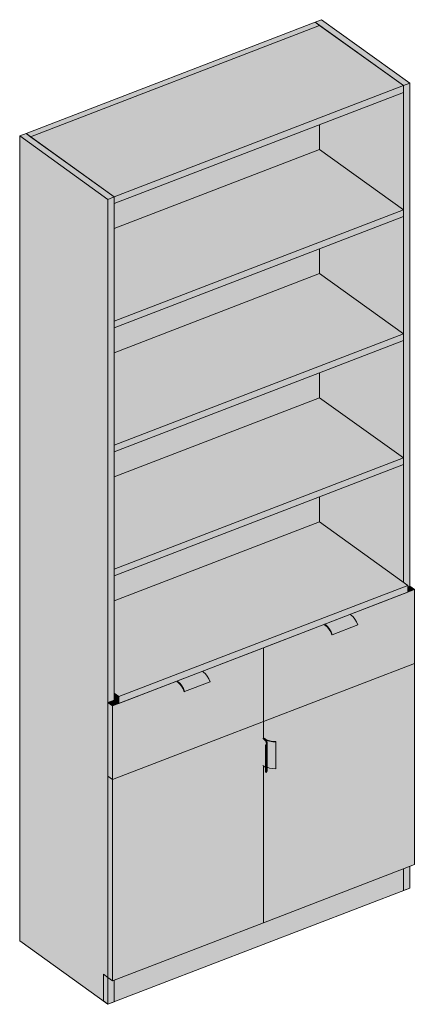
# Model space of a CAD drawing. Header units: centimetres. Extents: x 13709 to 15882, y -102 to 13710.
# Tile 7 of 7: x 13709 to 13809, y 13460 to 13710. Entities that reach past the tile are written whole.
import ezdxf

# ---------------------------------------------------------------- set-up
doc = ezdxf.new("R2010")
doc.units = ezdxf.units.CM
doc.layers.add('A-GENM', color=13, linetype='Continuous', lineweight=18)

# ---------------------------------------------------------------- blocks, each defined once
blk = doc.blocks.new('FURN_Jd_E25-S-01-B - E25-S-01-10327115-E25-S-01-B')
at = {"layer": 'A-GENM'}
for points in [[(13711.9, 13680.57), (13785.33, 13708.8), (13784.15, 13709.65), (13710.72, 13681.42), (13711.58, 13680.8)], [(13806.6, 13693.54), (13808.21, 13694.16), (13785.77, 13710.27), (13784.15, 13709.65), (13785.33, 13708.8)], [(13733.16, 13665.31), (13806.6, 13693.54), (13785.33, 13708.8), (13711.9, 13680.57), (13731.55, 13666.47)], [(13807.78, 13566.36), (13808.21, 13566.53), (13808.21, 13694.16), (13806.6, 13693.54), (13806.6, 13567.61), (13807.78, 13566.76), (13807.78, 13566.53)], [(13733.16, 13663.61), (13806.6, 13691.84), (13806.6, 13693.54), (13733.16, 13665.31)], [(13731.55, 13664.69), (13733.16, 13665.31), (13710.72, 13681.42), (13709.11, 13680.8), (13730.68, 13665.31)], [(13731.55, 13460.47), (13731.55, 13664.69), (13709.11, 13680.8), (13709.11, 13476.58), (13711.9, 13474.58)], [(13733.16, 13633.83), (13806.6, 13662.06), (13785.33, 13677.32), (13733.16, 13657.26)], [(13731.55, 13537.05), (13733.16, 13537.67), (13733.16, 13665.31), (13731.55, 13664.69), (13731.55, 13538.04)], [(13733.16, 13632.12), (13806.6, 13660.36), (13806.6, 13662.06), (13733.16, 13633.83)], [(13733.16, 13602.34), (13806.6, 13630.58), (13785.33, 13645.84), (13733.16, 13625.78)], [(13733.16, 13600.64), (13806.6, 13628.88), (13806.6, 13630.58), (13733.16, 13602.34)], [(13733.16, 13570.86), (13806.6, 13599.09), (13785.33, 13614.36), (13733.16, 13594.3), (13733.16, 13584.27)], [(13733.16, 13569.16), (13806.6, 13597.39), (13806.6, 13599.09), (13733.16, 13570.86)], [(13734.34, 13538.53), (13807.78, 13566.76), (13785.33, 13582.87), (13733.16, 13562.81), (13733.16, 13539.38)], [(13734.34, 13536.83), (13807.78, 13565.06), (13807.78, 13566.76), (13734.34, 13538.53)], [(13771.06, 13532.22), (13809.39, 13546.96), (13809.39, 13565.68), (13793.05, 13559.4), (13793.35, 13559.19), (13793.83, 13558.75), (13794.28, 13558.17), (13794.68, 13557.48), (13795, 13556.72), (13788.45, 13554.22), (13788.11, 13555), (13787.69, 13555.69), (13787.25, 13556.21), (13786.89, 13556.53), (13786.59, 13556.75), (13786.59, 13556.92), (13771.06, 13550.94), (13771.06, 13533.53)], [(13807.78, 13565.06), (13809.39, 13565.68), (13808.21, 13566.53), (13807.78, 13566.36), (13807.78, 13565.68)], [(13786.89, 13556.71), (13793.35, 13559.19), (13793.05, 13559.4), (13786.59, 13556.92)], [(13788.54, 13554.24), (13795, 13556.72), (13794.68, 13557.48), (13794.28, 13558.17), (13793.83, 13558.75), (13793.35, 13559.19), (13786.89, 13556.71), (13787.37, 13556.27), (13787.83, 13555.69), (13788.23, 13555)], [(13788.45, 13554.22), (13788.54, 13554.24), (13788.23, 13555), (13787.83, 13555.69), (13787.34, 13556.3), (13786.89, 13556.71), (13786.59, 13556.88), (13786.59, 13556.75), (13786.89, 13556.53), (13787.37, 13556.09), (13787.83, 13555.48), (13788.23, 13554.74), (13788.44, 13554.24)], [(13732.73, 13517.49), (13771.06, 13532.22), (13771.06, 13550.94), (13755.53, 13544.97), (13755.82, 13544.76), (13756.31, 13544.33), (13756.76, 13543.75), (13757.16, 13543.05), (13757.48, 13542.29), (13750.92, 13539.79), (13750.58, 13540.57), (13750.16, 13541.26), (13749.7, 13541.8), (13749.21, 13542.22), (13749.07, 13542.32), (13749.07, 13542.49), (13732.73, 13536.21), (13732.73, 13518.96)], [(13771.06, 13481.17), (13809.39, 13495.91), (13809.39, 13546.96), (13771.06, 13532.22), (13771.06, 13527.97), (13771.22, 13528.03), (13771.63, 13527.76), (13772.05, 13527.52), (13772.7, 13527.3), (13773.44, 13527.17), (13774.21, 13527.14), (13774.22, 13527.04), (13774.22, 13520.23), (13773.4, 13520.26), (13772.62, 13520.4), (13771.99, 13520.61), (13771.99, 13519.72), (13771.77, 13519.3), (13771.61, 13519.33), (13771.61, 13520.46), (13771.57, 13520.53), (13771.06, 13520.99), (13771.06, 13484.18)], [(13749.37, 13542.28), (13755.82, 13544.76), (13755.53, 13544.97), (13749.07, 13542.49)], [(13751.02, 13539.81), (13757.48, 13542.29), (13757.16, 13543.05), (13756.76, 13543.75), (13756.31, 13544.33), (13755.82, 13544.76), (13749.37, 13542.28), (13749.85, 13541.84), (13750.3, 13541.26), (13750.7, 13540.57)], [(13750.92, 13539.79), (13751.02, 13539.81), (13750.7, 13540.57), (13750.3, 13541.26), (13749.82, 13541.87), (13749.37, 13542.28), (13749.07, 13542.46), (13749.07, 13542.32), (13749.37, 13542.11), (13749.85, 13541.66), (13750.3, 13541.06), (13750.7, 13540.31), (13750.91, 13539.81)], [(13734.34, 13536.83), (13734.34, 13538.53), (13733.16, 13539.38), (13733.16, 13537.67)], [(13732.73, 13536.21), (13734.34, 13536.83), (13733.16, 13537.67), (13731.55, 13537.05), (13731.87, 13536.83)], [(13732.73, 13517.49), (13732.73, 13536.21), (13731.55, 13537.05), (13731.55, 13518.33)], [(13732.73, 13466.43), (13771.06, 13481.17), (13771.06, 13520.99), (13770.9, 13521.1), (13770.9, 13527.91), (13771.06, 13527.97), (13771.06, 13532.22), (13732.73, 13517.49), (13732.73, 13469.6)], [(13771.8, 13526.11), (13771.98, 13526.54), (13771.97, 13526.97), (13771.76, 13527.38), (13771.19, 13527.87), (13771.03, 13527.96), (13770.9, 13527.91), (13771.19, 13527.7), (13771.57, 13527.34), (13771.77, 13526.95), (13771.76, 13526.48), (13771.61, 13526.14), (13771.77, 13526.11)], [(13771.19, 13520.89), (13771.19, 13527.7), (13770.9, 13527.91), (13770.9, 13521.1), (13771.11, 13520.95)], [(13774.22, 13527.04), (13774.21, 13527.14), (13773.24, 13527.21), (13772.62, 13527.33), (13771.92, 13527.59), (13771.34, 13527.95), (13771.19, 13528.02), (13771.06, 13527.97), (13771.57, 13527.64), (13772.05, 13527.4), (13772.7, 13527.19), (13773.44, 13527.07)], [(13771.61, 13520.46), (13771.61, 13526.14), (13771.79, 13526.54), (13771.77, 13526.96), (13771.53, 13527.38), (13771.19, 13527.7), (13771.19, 13520.89), (13771.57, 13520.53)], [(13774.22, 13520.23), (13774.22, 13527.04), (13773.4, 13527.07), (13772.62, 13527.21), (13771.92, 13527.44), (13771.42, 13527.7), (13771.78, 13527.34), (13771.97, 13526.92), (13771.99, 13526.11), (13771.99, 13520.61), (13772.62, 13520.4), (13773.4, 13520.26)], [(13771.8, 13519.3), (13771.77, 13526.11), (13771.61, 13526.14), (13771.61, 13519.33), (13771.77, 13519.3)], [(13771.8, 13519.3), (13771.99, 13519.72), (13771.99, 13526.53), (13771.8, 13526.11), (13771.8, 13520.23)], [(13732.73, 13466.43), (13732.73, 13517.49), (13731.55, 13518.33), (13731.55, 13467.28)], [(13731.55, 13460.47), (13808.21, 13489.95), (13808.21, 13495.46), (13732.73, 13466.43), (13731.55, 13467.28), (13731.55, 13466.43)]]:
    blk.add_hatch(color=256, dxfattribs=at).paths.add_polyline_path(points)
h = blk.add_hatch(color=256, dxfattribs=at)
h.paths.add_polyline_path([(13806.6, 13567.61), (13806.6, 13597.39), (13785.33, 13589.22), (13785.33, 13582.87), (13805.39, 13568.48)])
h.paths.add_polyline_path([(13806.6, 13599.09), (13806.6, 13628.88), (13785.33, 13620.7), (13785.33, 13614.36), (13804.44, 13600.64)])
h.paths.add_polyline_path([(13806.6, 13630.58), (13806.6, 13660.36), (13785.33, 13652.18), (13785.33, 13645.84), (13804.44, 13632.12)])
h.paths.add_polyline_path([(13806.6, 13662.06), (13806.6, 13691.84), (13785.33, 13683.67), (13785.33, 13677.32), (13804.44, 13663.61)])
h = blk.add_hatch(color=256, dxfattribs=at)
h.paths.add_polyline_path([(13733.16, 13562.81), (13785.33, 13582.87), (13785.33, 13589.22), (13733.16, 13569.16), (13733.16, 13563.51)])
h.paths.add_polyline_path([(13733.16, 13594.3), (13785.33, 13614.36), (13785.33, 13620.7), (13733.16, 13600.64), (13733.16, 13599.09)])
h.paths.add_polyline_path([(13733.16, 13625.78), (13785.33, 13645.84), (13785.33, 13652.18), (13733.16, 13632.12), (13733.16, 13630.58)])
h.paths.add_polyline_path([(13733.16, 13657.26), (13785.33, 13677.32), (13785.33, 13683.67), (13733.16, 13663.61), (13733.16, 13662.06)])
for p, q in [((13784.15, 13709.65), (13710.72, 13681.42)), ((13785.77, 13710.27), (13784.15, 13709.65)), ((13784.15, 13709.65), (13806.6, 13693.54)), ((13785.33, 13708.8), (13784.15, 13709.65)), ((13808.21, 13694.16), (13785.77, 13710.27)), ((13785.33, 13708.8), (13711.9, 13680.57)), ((13711.9, 13680.57), (13785.33, 13708.8)), ((13806.6, 13693.54), (13785.33, 13708.8)), ((13806.6, 13693.54), (13808.21, 13694.16)), ((13808.21, 13566.53), (13808.21, 13694.16)), ((13733.16, 13665.31), (13806.6, 13693.54)), ((13806.6, 13691.84), (13733.16, 13663.61)), ((13806.6, 13691.84), (13806.6, 13693.54)), ((13806.6, 13567.61), (13806.6, 13693.54)), ((13785.33, 13677.32), (13785.33, 13683.67)), ((13710.72, 13681.42), (13709.11, 13680.8)), ((13709.11, 13680.8), (13731.55, 13664.69)), ((13709.11, 13680.8), (13709.11, 13476.58)), ((13710.72, 13681.42), (13711.9, 13680.57)), ((13733.16, 13665.31), (13710.72, 13681.42)), ((13711.9, 13680.57), (13733.16, 13665.31)), ((13785.33, 13677.32), (13733.16, 13657.26)), ((13806.6, 13662.06), (13785.33, 13677.32)), ((13731.55, 13664.69), (13733.16, 13665.31)), ((13731.55, 13460.47), (13731.55, 13664.69)), ((13733.16, 13663.61), (13733.16, 13665.31)), ((13733.16, 13537.67), (13733.16, 13665.31)), ((13733.16, 13633.83), (13806.6, 13662.06)), ((13806.6, 13660.36), (13806.6, 13662.06)), ((13806.6, 13660.36), (13733.16, 13632.12)), ((13785.33, 13645.84), (13785.33, 13652.18)), ((13785.33, 13645.84), (13733.16, 13625.78)), ((13806.6, 13630.58), (13785.33, 13645.84)), ((13733.16, 13632.12), (13733.16, 13633.83)), ((13733.16, 13602.34), (13806.6, 13630.58)), ((13806.6, 13628.88), (13806.6, 13630.58)), ((13806.6, 13628.88), (13733.16, 13600.64)), ((13785.33, 13614.36), (13785.33, 13620.7)), ((13785.33, 13614.36), (13733.16, 13594.3)), ((13806.6, 13599.09), (13785.33, 13614.36)), ((13733.16, 13600.64), (13733.16, 13602.34)), ((13733.16, 13570.86), (13806.6, 13599.09)), ((13806.6, 13597.39), (13806.6, 13599.09)), ((13806.6, 13597.39), (13733.16, 13569.16)), ((13785.33, 13582.87), (13785.33, 13589.22)), ((13785.33, 13582.87), (13733.16, 13562.81)), ((13807.78, 13566.76), (13785.33, 13582.87)), ((13733.16, 13569.16), (13733.16, 13570.86)), ((13734.34, 13538.53), (13807.78, 13566.76)), ((13807.78, 13565.06), (13807.78, 13566.76)), ((13807.78, 13565.06), (13734.34, 13536.83)), ((13771.06, 13550.94), (13809.39, 13565.68)), ((13808.21, 13566.53), (13807.78, 13566.36)), ((13809.39, 13565.68), (13808.21, 13566.53)), ((13809.39, 13546.96), (13809.39, 13565.68)), ((13793.05, 13559.4), (13793.35, 13559.19)), ((13786.89, 13556.71), (13786.59, 13556.92)), ((13786.59, 13556.75), (13786.89, 13556.53)), ((13788.54, 13554.24), (13795, 13556.72)), ((13788.45, 13554.22), (13788.54, 13554.24)), ((13732.73, 13536.21), (13771.06, 13550.94)), ((13771.06, 13550.94), (13771.06, 13532.22)), ((13771.06, 13532.22), (13771.06, 13550.94)), ((13771.06, 13532.22), (13809.39, 13546.96)), ((13809.39, 13546.96), (13771.06, 13532.22)), ((13809.39, 13495.91), (13809.39, 13546.96)), ((13755.53, 13544.97), (13755.82, 13544.76)), ((13749.37, 13542.28), (13749.07, 13542.49)), ((13749.07, 13542.32), (13749.37, 13542.11)), ((13751.02, 13539.81), (13757.48, 13542.29)), ((13733.16, 13539.38), (13734.34, 13538.53)), ((13750.92, 13539.79), (13751.02, 13539.81)), ((13733.16, 13537.67), (13731.55, 13537.05)), ((13731.55, 13537.05), (13732.73, 13536.21)), ((13731.55, 13518.33), (13731.55, 13537.05)), ((13734.34, 13536.83), (13733.16, 13537.67)), ((13734.34, 13536.83), (13734.34, 13538.53)), ((13732.73, 13536.21), (13732.73, 13517.49)), ((13732.73, 13517.49), (13771.06, 13532.22)), ((13771.06, 13532.22), (13732.73, 13517.49)), ((13771.06, 13532.22), (13771.06, 13527.97)), ((13771.06, 13527.97), (13771.06, 13532.22)), ((13770.9, 13527.91), (13771.19, 13527.7)), ((13771.36, 13527.76), (13771.06, 13527.97)), ((13771.06, 13527.97), (13771.36, 13527.76)), ((13771.52, 13527.82), (13771.22, 13528.03)), ((13772, 13519.91), (13772, 13526.72)), ((13774.22, 13527.04), (13774.21, 13527.14)), ((13774.22, 13520.23), (13774.22, 13527.04)), ((13771.61, 13526.14), (13771.8, 13526.11)), ((13771.61, 13526.14), (13771.61, 13519.33)), ((13771.8, 13526.11), (13771.8, 13519.3)), ((13771.19, 13520.89), (13770.9, 13521.1)), ((13771.06, 13520.99), (13771.06, 13481.17)), ((13771.06, 13481.17), (13771.06, 13520.99)), ((13771.8, 13519.3), (13771.61, 13519.33)), ((13731.55, 13518.33), (13732.73, 13517.49)), ((13731.55, 13467.28), (13731.55, 13518.33)), ((13732.73, 13517.49), (13731.55, 13518.33)), ((13732.73, 13517.49), (13732.73, 13466.43)), ((13809.39, 13495.91), (13771.06, 13481.17)), ((13806.6, 13489.33), (13806.6, 13494.83)), ((13808.21, 13489.95), (13808.21, 13495.46)), ((13808.21, 13489.95), (13808.21, 13495.46)), ((13808.21, 13489.95), (13731.55, 13460.47)), ((13808.21, 13489.95), (13806.6, 13489.33)), ((13771.06, 13481.17), (13732.73, 13466.43)), ((13731.55, 13460.47), (13709.11, 13476.58)), ((13730.37, 13468.13), (13731.55, 13467.28)), ((13730.37, 13461.32), (13730.37, 13468.13)), ((13732.73, 13466.43), (13731.55, 13467.28)), ((13731.55, 13460.47), (13731.55, 13467.28)), ((13733.16, 13461.09), (13733.16, 13466.6)), ((13731.55, 13460.47), (13730.37, 13461.32)), ((13733.16, 13461.09), (13731.55, 13460.47))]:
    blk.add_line(p, q, dxfattribs=at)
for points in [[(13793.35, 13559.19, 0), (13793.83, 13558.75, 0), (13794.28, 13558.17, 0), (13794.68, 13557.48, 0), (13795, 13556.72, 0)], [(13788.54, 13554.24, 0), (13788.23, 13555, 0), (13787.83, 13555.69, 0), (13787.37, 13556.27, 0), (13786.89, 13556.71, 0)], [(13786.89, 13556.53, 0), (13787.34, 13556.13, 0), (13787.77, 13555.58, 0), (13788.15, 13554.93, 0), (13788.45, 13554.22, 0)], [(13755.82, 13544.76, 0), (13756.31, 13544.33, 0), (13756.76, 13543.75, 0), (13757.16, 13543.05, 0), (13757.48, 13542.29, 0)], [(13751.02, 13539.81, 0), (13750.7, 13540.57, 0), (13750.3, 13541.26, 0), (13749.85, 13541.84, 0), (13749.37, 13542.28, 0)], [(13749.37, 13542.11, 0), (13749.82, 13541.7, 0), (13750.25, 13541.15, 0), (13750.62, 13540.5, 0), (13750.92, 13539.79, 0)], [(13771.19, 13527.7, 0), (13771.57, 13527.34, 0), (13771.77, 13526.95, 0), (13771.79, 13526.54, 0), (13771.61, 13526.14, 0)], [(13771.8, 13526.11, 0), (13771.99, 13526.53, 0), (13771.97, 13526.96, 0), (13771.76, 13527.38, 0), (13771.36, 13527.76, 0)], [(13771.36, 13527.76, 0), (13771.92, 13527.44, 0), (13772.62, 13527.21, 0), (13773.4, 13527.07, 0), (13774.22, 13527.04, 0)], [(13774.21, 13527.14, 0), (13773.44, 13527.17, 0), (13772.7, 13527.3, 0), (13772.05, 13527.52, 0), (13771.52, 13527.82, 0)], [(13771.62, 13520.46, 0), (13771.57, 13520.53, 0), (13771.19, 13520.89, 0)], [(13771.99, 13520.05, 0), (13771.99, 13519.72, 0), (13771.8, 13519.3, 0)], [(13774.22, 13520.23, 0), (13773.4, 13520.26, 0), (13772.62, 13520.4, 0), (13771.98, 13520.61, 0)]]:
    blk.add_polyline3d(points, dxfattribs=at)

msp = doc.modelspace()

# ---------------------------------------------------------------- block references
at = {"layer": 'A-GENM'}
msp.add_blockref('FURN_Jd_E25-S-01-B - E25-S-01-10327115-E25-S-01-B', (0, 0), dxfattribs=at)

doc.saveas('drawing.dxf')
